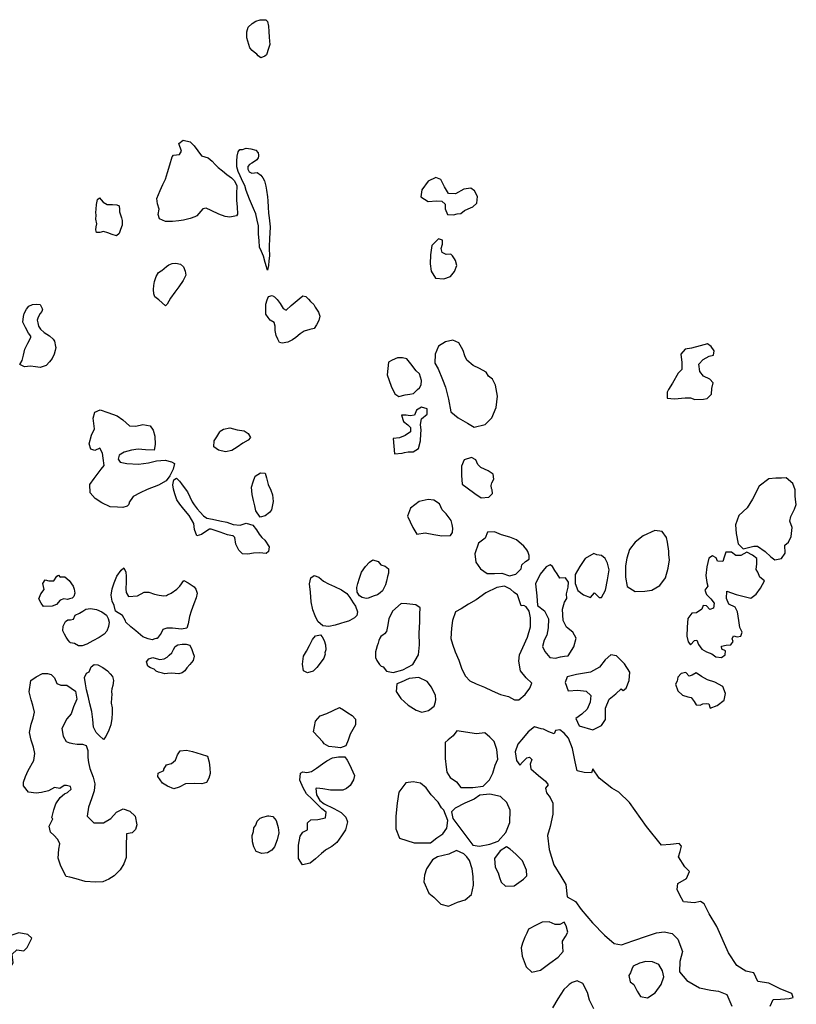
# Model space of a CAD drawing. Extents: x 220402 to 264903, y 781053 to 835338.
# Tile 3 of 3: x 245790 to 264903, y 802555 to 826777. Entities that reach past the tile are written whole.
import ezdxf

# ---------------------------------------------------------------- set-up
doc = ezdxf.new("R2010")
doc.units = 0
doc.layers.add('RPA', color=99, linetype='CONTINUOUS')

msp = doc.modelspace()

# ---------------------------------------------------------------- linework, layer by layer
at = {"layer": 'RPA', "color": 0}
for points in [[(251862, 825911), (251823, 825882), (251725, 825839), (251659, 825892), (251624, 825928), (251558, 825981), (251510, 826017), (251451, 826089), (251383, 826334), (251380, 826478), (251410, 826592), (251512, 826684), (251604, 826739), (251708, 826774), (251846, 826777), (251885, 826735), (251917, 826614), (251923, 826489), (251929, 826349), (251939, 826251), (251942, 826169), (251915, 826071)], [(250149, 821948), (250099, 821926), (249988, 821884), (249825, 821848), (249704, 821826), (249547, 821816), (249377, 821810), (249230, 821880), (249197, 821988), (249221, 822118), (249179, 822249), (249163, 822380), (249245, 822579), (249311, 822726), (249380, 822850), (249430, 823020), (249483, 823209), (249539, 823405), (249578, 823444), (249722, 823457), (249775, 823545), (249710, 823731), (249809, 823810), (249982, 823770), (250083, 823671), (250174, 823553), (250268, 823432), (250431, 823379), (250526, 823297), (250604, 823215), (250672, 823143), (250783, 823058), (250888, 822966), (250999, 822890), (251073, 822811), (251132, 822687), (251125, 822494), (251127, 822331), (251143, 822170), (251152, 821994), (251129, 821955), (250959, 821923), (250845, 821939), (250688, 821996), (250502, 822084), (250378, 822144), (250296, 822121)], [(251276, 823585), (251361, 823618), (251478, 823604), (251599, 823568), (251658, 823502), (251671, 823447), (251664, 823417), (251661, 823378), (251628, 823329), (251572, 823290), (251506, 823251), (251444, 823212), (251405, 823163), (251401, 823104), (251440, 823032), (251506, 823003), (251633, 823019), (251721, 822953), (251777, 822887), (251815, 822812), (251848, 822684), (251867, 822583), (251889, 822420), (251896, 822325), (251901, 822168), (251917, 822017), (251930, 821900), (251952, 821684), (251948, 821527), (251941, 821399), (251928, 821190), (251931, 821148), (251940, 820968), (251920, 820841), (251910, 820733), (251890, 820618), (251835, 820805), (251789, 820962), (251738, 821077), (251695, 821185), (251686, 821348), (251667, 821502), (251665, 821704), (251636, 821845), (251600, 821999), (251545, 822133), (251496, 822251), (251445, 822362), (251402, 822470), (251367, 822578), (251328, 822696), (251283, 822791), (251218, 822938), (251169, 823046), (251137, 823161), (251134, 823295), (251138, 823416), (251167, 823530), (251210, 823586)], [(256736, 822084), (256830, 822121), (256940, 822174), (257037, 822267), (257058, 822430), (256985, 822566), (256890, 822630), (256717, 822609), (256519, 822493), (256343, 822501), (256243, 822669), (256154, 822844), (256032, 822892), (255841, 822802), (255686, 822595), (255665, 822418), (255840, 822303), (256045, 822318), (256182, 822310), (256258, 822239), (256262, 822121), (256319, 821982), (256466, 821980), (256557, 822001), (256645, 822011)], [(247667, 821872), (247667, 821872), (247674, 821970), (247664, 822032), (247675, 822120), (247682, 822232), (247708, 822356), (247751, 822398), (247796, 822349), (247842, 822290), (247943, 822231), (248071, 822230), (248182, 822220), (248234, 822200), (248243, 822109), (248250, 822047), (248269, 821978), (248298, 821899), (248314, 821840), (248311, 821726), (248274, 821618), (248235, 821520), (248176, 821462), (248068, 821491), (247963, 821534), (247852, 821564), (247764, 821545), (247682, 821539), (247666, 821604), (247673, 821679), (247690, 821754)], [(256444, 820972), (256398, 821010), (256287, 821003), (256189, 821054), (256165, 821152), (256193, 821253), (256192, 821357), (256094, 821386), (255936, 821221), (255902, 820992), (255889, 820770), (255920, 820594), (256023, 820419), (256228, 820399), (256394, 820462), (256491, 820581), (256545, 820731), (256517, 820852), (256487, 820897)], [(249271, 820601), (249291, 820611), (249399, 820702), (249464, 820745), (249546, 820777), (249631, 820786), (249746, 820763), (249821, 820701), (249866, 820593), (249875, 820495), (249810, 820361), (249704, 820208), (249609, 820071), (249504, 819924), (249419, 819780), (249382, 819738), (249213, 819889), (249118, 819958), (249093, 820033), (249086, 820138), (249090, 820239), (249107, 820340), (249146, 820458), (249202, 820559)], [(251847, 819537), (251847, 819605), (251847, 819690), (251851, 819778), (251877, 819889), (251917, 819971), (252002, 819990), (252064, 819957), (252129, 819892), (252201, 819794), (252275, 819672), (252344, 819633), (252472, 819750), (252570, 819828), (252668, 819913), (252754, 819981), (252829, 819965), (252897, 819902), (252949, 819843), (253027, 819768), (253060, 819709), (253079, 819683), (253144, 819581), (253177, 819480), (253150, 819375), (253094, 819271), (253038, 819179), (252927, 819154), (252793, 819112), (252692, 819046), (252583, 818959), (252501, 818900), (252387, 818848), (252253, 818816), (252181, 818839), (252142, 818918), (252100, 819009), (252077, 819134), (252078, 819235), (252052, 819330), (251951, 819386), (251908, 819451)], [(246672, 818737), (246679, 818711), (246662, 818636), (246642, 818545), (246593, 818443), (246521, 818359), (246442, 818271), (246295, 818222), (246180, 818236), (246053, 818252), (245912, 818237), (245795, 818296), (245851, 818390), (245880, 818524), (245917, 818668), (245993, 818821), (246062, 818955), (246062, 818988), (246007, 819063), (245929, 819204), (245870, 819335), (245887, 819472), (245900, 819547), (245956, 819658), (246019, 819733), (246104, 819772), (246202, 819782), (246293, 819772), (246349, 819654), (246332, 819595), (246293, 819546), (246243, 819458), (246220, 819383), (246236, 819317), (246252, 819239), (246298, 819160), (246392, 819078), (246520, 818996), (246611, 818921), (246647, 818871)], [(256701, 818636), (256664, 818717), (256601, 818824), (256453, 818891), (256268, 818856), (256093, 818747), (256013, 818550), (256009, 818331), (256086, 818189), (256199, 817922), (256273, 817734), (256345, 817438), (256400, 817132), (256584, 816980), (256808, 816852), (256978, 816753), (257242, 816821), (257407, 816983), (257515, 817238), (257548, 817513), (257499, 817789), (257422, 817935), (257324, 818006), (257267, 818103), (257107, 818193), (256946, 818270), (256791, 818405), (256741, 818512)], [(261723, 817541), (261727, 817469), (261907, 817451), (262164, 817474), (262301, 817475), (262409, 817431), (262618, 817443), (262706, 817457), (262812, 817562), (262824, 817706), (262855, 817843), (262772, 817930), (262618, 818007), (262526, 818123), (262504, 818303), (262614, 818421), (262757, 818501), (262867, 818525), (262879, 818633), (262806, 818736), (262714, 818804), (262535, 818750), (262327, 818699), (262168, 818668), (262058, 818546), (262086, 818347), (262085, 818174), (261998, 818082), (261857, 817832), (261754, 817678), (261725, 817613)], [(255579, 817681), (255627, 817717), (255669, 817793), (255678, 817901), (255630, 818063), (255548, 818141), (255412, 818309), (255316, 818435), (255212, 818460), (255084, 818459), (254955, 818405), (254864, 818355), (254831, 818042), (254932, 817765), (255025, 817571), (255121, 817510), (255274, 817547), (255391, 817565), (255482, 817585)], [(248481, 814866), (248478, 814853), (248435, 814807), (248327, 814775), (248200, 814782), (248020, 814792), (247814, 814891), (247645, 814997), (247527, 815141), (247515, 815340), (247620, 815490), (247798, 815722), (247867, 815813), (247848, 815993), (247825, 816111), (247764, 816235), (247643, 816180), (247541, 816216), (247496, 816347), (247559, 816560), (247631, 816716), (247600, 816975), (247636, 817125), (247771, 817180), (247963, 817114), (248185, 817028), (248329, 816936), (248495, 816788), (248645, 816775), (248822, 816820), (248998, 816790), (249073, 816678), (249112, 816528), (249121, 816325), (249098, 816191), (248885, 816198), (248709, 816215), (248542, 816190), (248358, 816135), (248240, 816067), (248211, 815965), (248266, 815893), (248426, 815857), (248717, 815846), (248956, 815874), (249155, 815923), (249368, 815945), (249525, 815902), (249597, 815862), (249563, 815718), (249487, 815552), (249392, 815431), (249205, 815324), (248930, 815217), (248754, 815136), (248583, 815045), (248478, 814892)], [(255350, 816145), (255471, 816143), (255604, 816230), (255651, 816413), (255665, 816592), (255668, 816680), (255656, 816821), (255678, 816955), (255817, 817070), (255819, 817201), (255681, 817248), (255558, 817169), (255504, 817047), (255403, 817036), (255305, 817052), (255188, 817047), (255232, 816894), (255343, 816811), (255406, 816746), (255410, 816638), (255274, 816549), (255141, 816492), (254985, 816477), (255012, 816096), (255201, 816114), (255263, 816131)], [(250713, 816642), (250720, 816652), (250808, 816701), (250959, 816740), (251142, 816687), (251312, 816663), (251413, 816600), (251471, 816502), (251415, 816430), (251284, 816356), (251140, 816265), (251012, 816180), (250855, 816145), (250679, 816191), (250565, 816267), (250575, 816414), (250641, 816515)], [(257392, 815322), (257407, 815387), (257462, 815476), (257441, 815593), (257319, 815680), (257142, 815760), (257066, 815831), (257013, 815951), (256905, 816005), (256732, 815948), (256662, 815794), (256662, 815562), (256677, 815350), (256805, 815257), (256989, 815122), (257150, 815013), (257333, 815034), (257426, 815120), (257416, 815208), (257402, 815244)], [(251991, 814718), (251938, 814656), (251833, 814572), (251712, 814543), (251598, 814694), (251576, 814815), (251541, 814952), (251515, 815093), (251496, 815273), (251536, 815410), (251589, 815550), (251716, 815628), (251831, 815621), (251863, 815510), (251908, 815346), (251973, 815206), (252015, 815091), (252031, 814921)], [(251930, 813810), (251924, 813751), (251910, 813692), (251858, 813646), (251770, 813656), (251685, 813660), (251544, 813651), (251403, 813625), (251272, 813635), (251185, 813724), (251113, 813878), (251081, 814038), (251045, 814078), (251026, 814078), (250905, 814108), (250722, 814167), (250503, 814246), (250464, 814240), (250372, 814185), (250267, 814113), (250146, 814078), (250091, 814232), (250079, 814382), (249962, 814582), (249831, 814736), (249734, 814858), (249656, 814966), (249604, 815113), (249575, 815224), (249562, 815336), (249582, 815456), (249648, 815495), (249723, 815426), (249772, 815358), (249837, 815266), (249921, 815164), (249980, 815036), (250035, 814915), (250080, 814843), (250155, 814745), (250230, 814663), (250311, 814574), (250396, 814515), (250533, 814492), (250713, 814445), (250890, 814412), (251043, 814362), (251216, 814345), (251360, 814390), (251527, 814344), (251621, 814229), (251680, 814124), (251751, 814039), (251820, 813970)], [(264885, 814971), (264874, 815062), (264873, 815212), (264816, 815365), (264651, 815507), (264537, 815499), (264400, 815501), (264227, 815486), (263988, 815301), (263828, 814979), (263690, 814766), (263490, 814584), (263407, 814349), (263426, 814134), (263474, 813880), (263596, 813757), (263857, 813822), (263951, 813823), (264135, 813691), (264277, 813562), (264376, 813488), (264542, 813526), (264625, 813657), (264620, 813849), (264714, 813922), (264774, 814060), (264801, 814282), (264741, 814441), (264769, 814559), (264858, 814733), (264903, 814847)], [(256430, 814356), (256412, 814460), (256283, 814619), (256191, 814719), (256121, 814865), (255986, 814958), (255842, 814976), (255624, 814922), (255404, 814763), (255338, 814563), (255462, 814287), (255564, 814119), (255766, 814153), (255982, 814116), (256181, 814076), (256390, 814091), (256442, 814164), (256450, 814265)], [(258270, 813739), (258197, 813824), (258016, 813985), (257855, 814048), (257649, 814108), (257475, 814178), (257303, 814173), (257245, 814025), (257080, 813896), (256992, 813635), (257014, 813433), (257133, 813267), (257294, 813152), (257477, 813157), (257659, 813159), (257846, 813099), (258002, 813140), (258128, 813265), (258146, 813370), (258234, 813446), (258331, 813509), (258330, 813600), (258293, 813694)], [(261765, 813610), (261764, 813705), (261735, 813926), (261708, 814040), (261599, 814183), (261422, 814207), (261137, 814083), (260936, 813921), (260798, 813747), (260735, 813528), (260701, 813341), (260697, 813061), (260742, 812830), (260933, 812711), (261174, 812717), (261347, 812745), (261541, 812858), (261683, 813048), (261745, 813281), (261779, 813490)], [(259990, 813611), (259918, 813646), (259707, 813523), (259572, 813323), (259460, 813132), (259463, 812907), (259523, 812732), (259668, 812632), (259841, 812562), (259935, 812677), (260053, 812565), (260109, 812562), (260205, 812742), (260254, 813001), (260294, 813246), (260260, 813408), (260197, 813522), (260111, 813593)], [(263952, 813183), (263918, 813248), (263933, 813392), (263932, 813526), (263823, 813603), (263682, 813680), (263536, 813596), (263412, 813592), (263307, 813679), (263167, 813674), (263129, 813556), (263097, 813445), (262960, 813453), (262927, 813538), (262838, 813586), (262747, 813533), (262704, 813314), (262680, 813105), (262698, 812935), (262725, 812844), (262648, 812742), (262692, 812638), (262800, 812532), (262880, 812422), (262865, 812298), (262771, 812270), (262695, 812361), (262613, 812367), (262581, 812278), (262449, 812185), (262334, 812181), (262231, 812046), (262214, 811837), (262210, 811615), (262238, 811475), (262300, 811401), (262397, 811503), (262456, 811514), (262499, 811410), (262579, 811290), (262690, 811229), (262825, 811178), (262923, 811101), (263060, 811089), (263148, 811149), (263160, 811247), (263068, 811295), (263064, 811367), (263178, 811391), (263289, 811402), (263350, 811477), (263320, 811549), (263358, 811621), (263446, 811599), (263538, 811613), (263573, 811711), (263516, 811828), (263491, 812001), (263453, 812212), (263396, 812329), (263239, 812399), (263185, 812542), (263196, 812715), (263422, 812633), (263782, 812549), (263915, 812641), (264024, 812796), (264117, 812976), (264008, 813067)], [(254366, 812545), (254324, 812542), (254281, 812545), (254216, 812559), (254151, 812605), (254099, 812690), (254089, 812808), (254112, 812906), (254152, 813040), (254205, 813190), (254300, 813323), (254396, 813434), (254478, 813493), (254608, 813450), (254677, 813368), (254784, 813331), (254866, 813269), (254869, 813161), (254842, 813076), (254819, 812968), (254792, 812877), (254753, 812792), (254717, 812730), (254661, 812678), (254595, 812632), (254513, 812600)], [(249170, 811554), (249151, 811551), (249118, 811548), (249053, 811525), (248948, 811545), (248817, 811592), (248648, 811743), (248527, 811838), (248400, 811953), (248391, 811985), (248316, 812123), (248150, 812225), (248111, 812366), (248069, 812471), (248040, 812618), (248067, 812778), (248116, 812925), (248182, 813088), (248287, 813238), (248356, 813290), (248402, 813182), (248411, 813084), (248414, 812937), (248403, 812773), (248410, 812688), (248465, 812584), (248687, 812606), (248851, 812697), (248965, 812696), (249109, 812646), (249220, 812620), (249338, 812603), (249400, 812613), (249426, 812626), (249515, 812668), (249659, 812769), (249734, 812844), (249833, 812977), (249937, 812921), (250081, 812826), (250126, 812764), (250155, 812672), (250135, 812558), (250079, 812407), (250010, 812228), (249970, 812094), (249940, 811911), (249904, 811807), (249773, 811784), (249554, 811808), (249410, 811808), (249312, 811773), (249272, 811685)], [(258904, 813322), (258848, 813367), (258750, 813321), (258596, 813133), (258487, 812900), (258513, 812607), (258535, 812366), (258706, 812234), (258806, 812039), (258792, 811820), (258765, 811634), (258701, 811516), (258657, 811359), (258714, 811232), (258833, 811087), (258976, 811069), (259103, 811100), (259195, 811120), (259289, 811128), (259430, 811351), (259483, 811560), (259400, 811706), (259249, 811835), (259162, 812000), (259146, 812278), (259197, 812451), (259258, 812540), (259247, 812654), (259284, 812814), (259293, 812938), (259226, 813045), (259079, 813040), (259016, 813144), (258957, 813231)], [(246809, 813070), (246904, 813073), (247011, 812981), (247106, 812844), (247132, 812765), (247144, 812670), (247121, 812585), (247078, 812550), (247019, 812527), (246967, 812517), (246876, 812526), (246783, 812498), (246692, 812389), (246586, 812347), (246372, 812343), (246317, 812422), (246261, 812528), (246312, 812649), (246391, 812758), (246361, 812904), (246413, 812999), (246507, 812974), (246627, 812976), (246705, 813084), (246745, 813112), (246786, 813059)], [(253916, 811994), (253880, 811981), (253795, 811952), (253684, 811923), (253550, 811884), (253402, 811849), (253249, 811869), (253125, 811974), (253060, 812109), (253005, 812256), (252960, 812459), (252944, 812691), (252926, 812897), (252952, 813044), (253034, 813106), (253149, 813060), (253269, 812964), (253390, 812895), (253540, 812833), (253710, 812750), (253840, 812658), (253918, 812563), (253996, 812432), (254052, 812347), (254107, 812209), (254083, 812118), (254031, 812066)], [(258134, 812355), (258043, 812625), (257961, 812686), (257866, 812770), (257721, 812840), (257536, 812812), (257260, 812678), (257023, 812509), (256835, 812397), (256651, 812280), (256518, 812211), (256438, 812001), (256414, 811811), (256404, 811557), (256441, 811414), (256509, 811225), (256599, 811021), (256673, 810803), (256760, 810624), (256869, 810515), (257023, 810435), (257229, 810355), (257416, 810263), (257626, 810180), (257819, 810127), (257966, 810047), (258077, 810048), (258226, 810180), (258348, 810331), (258393, 810453), (258251, 810588), (258112, 810759), (258070, 810997), (258088, 811154), (258174, 811334), (258289, 811587), (258361, 811845), (258359, 812060), (258331, 812230), (258258, 812333), (258199, 812369)], [(254725, 811639), (254711, 811632), (254675, 811600), (254649, 811561), (254629, 811508), (254613, 811437), (254589, 811371), (254566, 811283), (254546, 811228), (254543, 811152), (254546, 811090), (254578, 811015), (254647, 810917), (254686, 810877), (254738, 810857), (254817, 810747), (254978, 810716), (255222, 810787), (255468, 810911), (255603, 811154), (255626, 811402), (255620, 811682), (255640, 811966), (255634, 812155), (255642, 812306), (255541, 812383), (255318, 812403), (255178, 812415), (254962, 812223), (254872, 812040), (254845, 811853), (254820, 811729), (254765, 811673)], [(247038, 811451), (247022, 811464), (246986, 811517), (246937, 811589), (246895, 811664), (246853, 811746), (246863, 811854), (246916, 811975), (246972, 812014), (247040, 812010), (247112, 812030), (247159, 812127), (247260, 812176), (247342, 812225), (247414, 812277), (247529, 812296), (247679, 812269), (247813, 812210), (247927, 812131), (247969, 812043), (247995, 811958), (247975, 811850), (247932, 811732), (247866, 811657), (247748, 811582), (247591, 811498), (247444, 811417), (247326, 811372), (247241, 811372), (247140, 811431)], [(253302, 811205), (253311, 811169), (253275, 811068), (253183, 810944), (253101, 810840), (253009, 810752), (252875, 810707), (252774, 810756), (252748, 810920), (252775, 811116), (252847, 811240), (252920, 811386), (252992, 811533), (253068, 811621), (253189, 811647), (253235, 811598), (253280, 811503), (253312, 811398), (253328, 811277)], [(249210, 810727), (249148, 810753), (249096, 810803), (249007, 810829), (248942, 810875), (248910, 810980), (248969, 811055), (249064, 811087), (249149, 811061), (249237, 811041), (249342, 811050), (249417, 811096), (249466, 811148), (249532, 811203), (249575, 811281), (249614, 811360), (249683, 811402), (249788, 811418), (249883, 811418), (249977, 811388), (250026, 811283), (250052, 811211), (250081, 811123), (250058, 811015), (249979, 810914), (249907, 810829), (249851, 810760), (249788, 810712), (249707, 810689), (249615, 810696), (249514, 810700), (249429, 810690), (249363, 810681), (249301, 810700)], [(260639, 810271), (260717, 810330), (260793, 810517), (260804, 810726), (260671, 810930), (260476, 811130), (260339, 811149), (260197, 811033), (260062, 810849), (259841, 810722), (259493, 810670), (259262, 810609), (259211, 810471), (259285, 810266), (259526, 810285), (259735, 810255), (259847, 810148), (259833, 809988), (259753, 809818), (259627, 809693), (259478, 809590), (259562, 809408), (259892, 809307), (260106, 809414), (260203, 809562), (260210, 809839), (260299, 810062), (260460, 810191), (260589, 810316)], [(248081, 810398), (248057, 810313), (248051, 810247), (248057, 810175), (248050, 810094), (248043, 809960), (248062, 809848), (248062, 809718), (248061, 809584), (248031, 809427), (247985, 809299), (247912, 809143), (247853, 809068), (247746, 809166), (247671, 809242), (247606, 809376), (247590, 809563), (247565, 809762), (247517, 809949), (247481, 810106), (247430, 810295), (247410, 810436), (247388, 810596), (247431, 810701), (247503, 810733), (247553, 810857), (247622, 810913), (247713, 810906), (247834, 810840), (247948, 810761), (248016, 810689), (248072, 810623), (248101, 810525)], [(262694, 809954), (262750, 809948), (262783, 809840), (262956, 809904), (263124, 810036), (263158, 810200), (263094, 810372), (262894, 810481), (262714, 810538), (262573, 810621), (262441, 810708), (262338, 810651), (262269, 810631), (262184, 810718), (262070, 810691), (261983, 810602), (261974, 810507), (261929, 810431), (261989, 810269), (262098, 810159), (262232, 810122), (262311, 810100), (262387, 810002), (262440, 809925), (262535, 809916), (262600, 809946)], [(247012, 808991), (247029, 808984), (247094, 808974), (247202, 808957), (247336, 808957), (247427, 808924), (247469, 808796), (247466, 808639), (247466, 808629), (247485, 808505), (247520, 808358), (247595, 808145), (247640, 807975), (247626, 807805), (247557, 807609), (247487, 807403), (247447, 807181), (247616, 807020), (247849, 807016), (248032, 807126), (248173, 807280), (248334, 807364), (248497, 807305), (248634, 807180), (248669, 806970), (248642, 806856), (248560, 806775), (248420, 806749), (248409, 806445), (248408, 806164), (248355, 806010), (248266, 805867), (248115, 805717), (247984, 805636), (247833, 805571), (247657, 805559), (247405, 805576), (247180, 805642), (247026, 805685), (246930, 805703), (246805, 805955), (246734, 806154), (246757, 806368), (246781, 806502), (246725, 806608), (246630, 806713), (246548, 806792), (246518, 806938), (246609, 807114), (246581, 807140), (246631, 807342), (246682, 807490), (246786, 807639), (246891, 807734), (246970, 807763), (247058, 807848), (247041, 807912), (246941, 807936), (246887, 807935), (246781, 807866), (246647, 807890), (246502, 807807), (246329, 807764), (246195, 807748), (246008, 807771), (245884, 807929), (245882, 808022), (245933, 808157), (245997, 808305), (246140, 808549), (246163, 808723), (246133, 808883), (246076, 809055), (246033, 809242), (246069, 809443), (246119, 809591), (246157, 809739), (246113, 809911), (246070, 810044), (246026, 810244), (246061, 810525), (246193, 810608), (246352, 810691), (246472, 810694), (246566, 810669), (246648, 810590), (246704, 810444), (246799, 810406), (246946, 810409), (247165, 810257), (247200, 810065), (247111, 809874), (247058, 809704), (246950, 809576), (246826, 809339), (246861, 809150), (246934, 809022), (247012, 808991)], [(256029, 810052), (256027, 810150), (255927, 810355), (255815, 810500), (255612, 810596), (255377, 810574), (255179, 810484), (255075, 810440), (255051, 810247), (255170, 810079), (255352, 809911), (255549, 809789), (255689, 809739), (255849, 809786), (255994, 809889), (256019, 809997)], [(253252, 809013), (253020, 809256), (253070, 809521), (253188, 809651), (253352, 809706), (253506, 809781), (253657, 809859), (253755, 809803), (253863, 809724), (253974, 809662), (254055, 809570), (254055, 809429), (253923, 809204), (253874, 809056), (253814, 808913), (253686, 808861), (253555, 808881), (253398, 808898), (253287, 808960)], [(256550, 809285), (256460, 809160), (256337, 809061), (256257, 808995), (256258, 808600), (256289, 808385), (256300, 808265), (256383, 808132), (256541, 808029), (256643, 807890), (256940, 807890), (257194, 807922), (257349, 808080), (257432, 808241), (257489, 808437), (257559, 808585), (257531, 808826), (257467, 809024), (257364, 809124), (257239, 809231), (257034, 809206)], [(249335, 808310), (249335, 808340), (249401, 808444), (249528, 808476), (249627, 808564), (249670, 808692), (249742, 808793), (249899, 808805), (250046, 808772), (250258, 808712), (250412, 808663), (250457, 808512), (250473, 808368), (250476, 808234), (250446, 808116), (250386, 808012), (250272, 807977), (250082, 807990), (249870, 807981), (249713, 807900), (249582, 807858), (249425, 807921), (249307, 807997), (249190, 808157), (249200, 808239)], [(253339, 806363), (253316, 806343), (253215, 806269), (253073, 806135), (252942, 806031), (252749, 805989), (252648, 806140), (252649, 806307), (252653, 806470), (252696, 806689), (252762, 806790), (252873, 806845), (252877, 807019), (252956, 807097), (253126, 807099), (253319, 807141), (253333, 807278), (253229, 807367), (253131, 807462), (252991, 807603), (252851, 807731), (252763, 807882), (252688, 808072), (252702, 808239), (252761, 808271), (252853, 808261), (252970, 808284), (253098, 808365), (253239, 808469), (253351, 808544), (253491, 808615), (253635, 808644), (253789, 808640), (253851, 808561), (253909, 808453), (254026, 808181), (254006, 808077), (253927, 807940), (253832, 807862), (253740, 807823), (253596, 807827), (253443, 807827), (253253, 807857), (253106, 807874), (253080, 807861), (253092, 807711), (253180, 807573), (253285, 807491), (253520, 807373), (253702, 807274), (253820, 807162), (253858, 807041), (253805, 806845), (253710, 806698), (253592, 806532), (253470, 806441)], [(256168, 807389), (256088, 807525), (255920, 807709), (255797, 807877), (255652, 807996), (255473, 808027), (255294, 808002), (255120, 807772), (255077, 807504), (255045, 807181), (255048, 806871), (255138, 806640), (255498, 806530), (255763, 806526), (255896, 806525), (256058, 806650), (256201, 806750), (256304, 806888), (256328, 807077), (256227, 807331)], [(256944, 806474), (257107, 806449), (257358, 806494), (257566, 806572), (257750, 806779), (257855, 807031), (257861, 807332), (257775, 807523), (257623, 807665), (257358, 807721), (257117, 807699), (256975, 807599), (256744, 807502), (256507, 807382), (256414, 807287), (256451, 807124)], [(251894, 807192), (251923, 807195), (252021, 807172), (252103, 807074), (252154, 806907), (252167, 806776), (252127, 806600), (252064, 806430), (251999, 806348), (251890, 806280), (251747, 806261), (251613, 806317), (251551, 806425), (251516, 806556), (251513, 806707), (251543, 806805), (251553, 806896), (251605, 806961), (251635, 807059), (251704, 807131), (251770, 807157)], [(257598, 805675), (257639, 805558), (257748, 805461), (257959, 805473), (258189, 805632), (258273, 805718), (258262, 805855), (258168, 806085), (257997, 806250), (257862, 806369), (257773, 806430), (257618, 806328), (257476, 806143), (257491, 805931), (257565, 805789)], [(256797, 806179), (256721, 806253), (256538, 806339), (256353, 806246), (256076, 806181), (255947, 806107), (255799, 805887), (255755, 805730), (255737, 805564), (255861, 805288), (255979, 805194), (256154, 805020), (256347, 804970), (256568, 805064), (256750, 805128), (256911, 805253), (256958, 805485), (256946, 805697), (256924, 805890), (256860, 806091)], [(258218, 804207), (258164, 804063), (258132, 803942), (258157, 803737), (258251, 803473), (258390, 803344), (258608, 803392), (258834, 803564), (259038, 803713), (259161, 803858), (259156, 803966), (259145, 804112), (259219, 804224), (259280, 804326), (259242, 804482), (259189, 804579), (259082, 804516), (258965, 804518), (258817, 804582), (258648, 804574), (258498, 804504), (258310, 804404), (258269, 804309)], [(245475, 803463), (245582, 803492), (245633, 803573), (245603, 803786), (245721, 803896), (245895, 803872), (245974, 803954), (246089, 804183), (245994, 804275), (245766, 804311), (245620, 804268), (245328, 804155), (245249, 804100), (245171, 803965), (245147, 803844), (245203, 803725), (245312, 803593)], [(260820, 803331), (260785, 803265), (260813, 803109), (260902, 803042), (260985, 802876), (261068, 802750), (261238, 802716), (261432, 802838), (261580, 803042), (261640, 803229), (261606, 803379), (261516, 803531), (261362, 803598), (261196, 803606), (261043, 803568), (260887, 803492), (260858, 803423)]]:
    msp.add_lwpolyline(points, close=True, dxfattribs=at)
for points in [[(264261, 802506), (264334, 802670), (264513, 802679), (264725, 802701), (264829, 802721), (264789, 802819), (264524, 802924), (264225, 803074), (263957, 803116), (263857, 803327), (263664, 803371), (263435, 803512), (263236, 803823), (262945, 804473), (262759, 804780), (262639, 805027), (262547, 805082), (262387, 805054), (262224, 805068), (262123, 805077), (262033, 805242), (261973, 805382), (261991, 805523), (262198, 805649), (262272, 805822), (262163, 805935), (262003, 806185), (262044, 806316), (262079, 806447), (262016, 806511), (261808, 806489), (261583, 806474), (261213, 806933), (260795, 807519), (260538, 807771), (260361, 807870), (260049, 808115), (259896, 808351), (259864, 808250), (259678, 808261), (259508, 808302), (259460, 808523), (259395, 808852), (259294, 809102), (259192, 809228), (259083, 809308), (258973, 809294), (258941, 809206), (258810, 809260), (258682, 809324), (258620, 809330), (258459, 809380), (258301, 809261), (258185, 809116), (258046, 808952), (257983, 808765), (258018, 808550), (258101, 808437), (258162, 808509), (258269, 808615), (258334, 808635), (258390, 808577), (258352, 808462), (258369, 808348), (258554, 808187), (258728, 808045), (258794, 807952), (258733, 807876), (258754, 807759), (258843, 807639), (258910, 807503), (258910, 807235), (258844, 806928), (258778, 806708), (258821, 806366), (258936, 805983), (259109, 805704), (259228, 805503), (259264, 805203), (259471, 805082), (259610, 804887), (259887, 804561), (260181, 804257), (260424, 804051), (260604, 804020), (260877, 804118), (261241, 804239), (261459, 804313), (261651, 804338), (261847, 804301), (261983, 804156), (262100, 803854), (262034, 803608), (262030, 803357), (262209, 803137), (262521, 802964), (262802, 802899), (262988, 802875), (263191, 802795), (263312, 802506)], [(259923, 802441), (259816, 802658), (259765, 802844), (259649, 803071), (259511, 803134), (259388, 803091), (259316, 803044), (259268, 803005), (259184, 802916), (259036, 802686), (258905, 802469)]]:
    msp.add_lwpolyline(points, dxfattribs=at)

doc.saveas('drawing.dxf')
